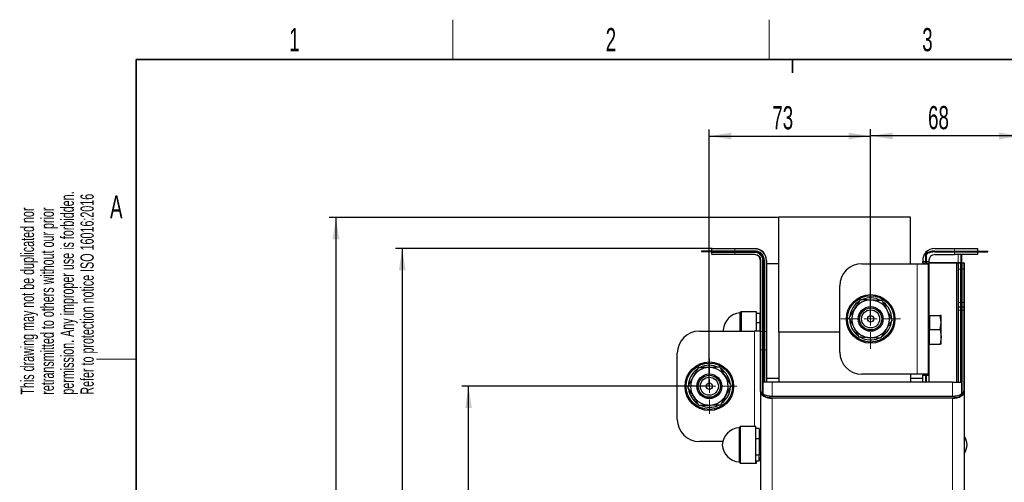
# Model space of a CAD drawing. Header units: millimetres. Extents: x 5 to 418, y 2 to 292.
# Tile 7 of 19: x 8 to 157, y 219 to 288. Entities that reach past the tile are written whole.
import ezdxf

# ---------------------------------------------------------------- set-up
doc = ezdxf.new("R2010")
doc.units = ezdxf.units.MM
doc.layers.add('SLD-0', color=7, linetype='Continuous')
doc.styles.add('SLDTEXTSTYLE0', font='TXT', dxfattribs={"width": 0.605})
doc.dimstyles.new('SLDDIMSTYLE0', dxfattribs={"dimtxt": 3.5, "dimasz": 3.302, "dimexe": 0, "dimexo": 0.0625, "dimgap": 0.875, "dimtad": 1, "dimlfac": 3, "dimrnd": 1e-09, "dimzin": 12, "dimdsep": 46, "dimtxsty": 'SLDTEXTSTYLE0', "dimsah": 1, "dimcen": 0.09, "dimadec": 0, "dimazin": 3, "dimtfac": 1, "dimtofl": 0, "dimtmove": 0, "dimatfit": 3, "dimfxl": 1, "dimfrac": 2, "dimtolj": 1, "dimtzin": 12, "dimarcsym": 0})

# ---------------------------------------------------------------- blocks, each defined once
blk = doc.blocks.new('SW_NOTE_0')
at = {"layer": 'SLD-0', "color": 0, "char_height": 2, "attachment_point": 1, "rotation": 90, "style": 'SLDTEXTSTYLE0'}
for s, insert in [('permission. Any improper use is forbidden.', (3.42, 0)), ('retransmitted to others without our prior', (0.42, 0)), ('Refer to protection notice ISO 16016:2016', (6.42, 0)), ('This drawing may not be duplicated nor', (-2.58, 0))]:
    blk.add_mtext(s, dxfattribs=dict(at, insert=insert))
blk = doc.blocks.new('_D_1')
at = {"layer": 'SLD-0', "color": 7}
for p, q in [((122.95, 258.67), (55.12, 258.67)), ((56.12, 258.67), (56.12, 145.17)), ((106.12, 145.17), (55.12, 145.17))]:
    blk.add_line(p, q, dxfattribs=at)
for points in [[(56.12, 258.67), (55.61, 255.37), (56.63, 255.37)], [(56.12, 145.17), (56.63, 148.47), (55.61, 148.47)]]:
    blk.add_solid(points, dxfattribs=at)
at = {"layer": 'SLD-0', "color": 7, "insert": (51.61, 195.91), "char_height": 3.5, "attachment_point": 1, "rotation": 90, "style": 'SLDTEXTSTYLE0'}
blk.add_mtext('340,5', dxfattribs=at)
blk = doc.blocks.new('_D_3')
at = {"layer": 'SLD-0', "color": 7}
for p, q in [((112.45, 233.17), (75.12, 233.17)), ((76.12, 145.17), (76.12, 233.17)), ((106.12, 145.17), (75.12, 145.17))]:
    blk.add_line(p, q, dxfattribs=at)
for points in [[(76.12, 233.17), (75.61, 229.87), (76.63, 229.87)], [(76.12, 145.17), (76.63, 148.47), (75.61, 148.47)]]:
    blk.add_solid(points, dxfattribs=at)
at = {"layer": 'SLD-0', "color": 7, "insert": (71.61, 185.16), "char_height": 3.5, "attachment_point": 1, "rotation": 90, "style": 'SLDTEXTSTYLE0'}
blk.add_mtext('264', dxfattribs=at)
blk = doc.blocks.new('_D_5')
at = {"layer": 'SLD-0', "color": 7}
for p, q in [((112.82, 253.97), (65.12, 253.97)), ((66.12, 253.97), (66.12, 145.17)), ((106.12, 145.17), (65.12, 145.17))]:
    blk.add_line(p, q, dxfattribs=at)
for points in [[(66.12, 253.97), (65.61, 250.67), (66.63, 250.67)], [(66.12, 145.17), (66.63, 148.47), (65.61, 148.47)]]:
    blk.add_solid(points, dxfattribs=at)
at = {"layer": 'SLD-0', "color": 7, "insert": (61.61, 193.56), "char_height": 3.5, "attachment_point": 1, "rotation": 90, "style": 'SLDTEXTSTYLE0'}
blk.add_mtext('326,4', dxfattribs=at)
blk = doc.blocks.new('_D_6')
at = {"layer": 'SLD-0', "color": 7}
for p, q in [((112.45, 233.17), (112.45, 271.93)), ((136.79, 243.34), (136.79, 271.93)), ((112.45, 270.93), (136.79, 270.93))]:
    blk.add_line(p, q, dxfattribs=at)
for points in [[(112.45, 270.93), (115.76, 270.43), (115.76, 271.44)], [(136.79, 270.93), (133.49, 271.44), (133.49, 270.43)]]:
    blk.add_solid(points, dxfattribs=at)
at = {"layer": 'SLD-0', "color": 7, "insert": (121.95, 275.45), "char_height": 3.5, "attachment_point": 1, "style": 'SLDTEXTSTYLE0'}
blk.add_mtext('73', dxfattribs=at)
blk = doc.blocks.new('_D_7')
at = {"layer": 'SLD-0', "color": 7}
for p, q in [((136.79, 247.84), (136.79, 271.96)), ((159.45, 156.84), (159.45, 271.96)), ((159.45, 270.96), (136.79, 270.96))]:
    blk.add_line(p, q, dxfattribs=at)
for points in [[(136.79, 270.96), (140.09, 270.45), (140.09, 271.47)], [(159.45, 270.96), (156.15, 271.47), (156.15, 270.45)]]:
    blk.add_solid(points, dxfattribs=at)
at = {"layer": 'SLD-0', "color": 7, "insert": (145.45, 275.47), "char_height": 3.5, "attachment_point": 1, "style": 'SLDTEXTSTYLE0'}
blk.add_mtext('68', dxfattribs=at)
blk = doc.blocks.new('SW_CENTERMARKSYMBOL_0')
at = {"layer": 'SLD-0', "color": 0, "lineweight": 18}
for p, q in [((0, 2), (0, 4.5)), ((-2, 0), (-4.5, 0)), ((0, 0), (-1, 0)), ((0, 0), (0, 1)), ((0, 0), (0, -1)), ((0, 0), (1, 0)), ((2, 0), (4.5, 0)), ((0, -2), (0, -4.5))]:
    blk.add_line(p, q, dxfattribs=at)
blk = doc.blocks.new('SW_CENTERMARKSYMBOL_2')
at = {"layer": 'SLD-0', "color": 0, "lineweight": 18}
for p, q in [((0, 2), (0, 4.17)), ((-2, 0), (-4.17, 0)), ((0, 0), (-1, 0)), ((0, 0), (0, 1)), ((0, 0), (0, -1)), ((0, 0), (1, 0)), ((2, 0), (4.17, 0)), ((0, -2), (0, -4.17))]:
    blk.add_line(p, q, dxfattribs=at)

msp = doc.modelspace()

# ---------------------------------------------------------------- linework, layer by layer
at = {"color": 7, "linetype": 'Continuous', "lineweight": 25}
for p, q in [((142.788, 258.673), (122.9547, 258.673)), ((122.9547, 247.4772), (122.9547, 258.673)), ((142.788, 251.673), (142.788, 258.673)), ((111.288, 253.573), (111.288, 253.4396)), ((116.288, 253.573), (111.288, 253.573)), ((116.288, 253.4396), (111.288, 253.4396)), ((112.8214, 253.6396), (112.8214, 253.9063)), ((112.8214, 253.1063), (112.8214, 253.373)), ((112.888, 253.973), (116.288, 253.973)), ((116.288, 253.0396), (112.888, 253.0396)), ((116.288, 253.973), (119.288, 253.973)), ((119.288, 253.573), (116.288, 253.573)), ((119.288, 253.4396), (116.288, 253.4396)), ((119.288, 253.0396), (116.288, 253.0396)), ((120.688, 253.3396), (120.6588, 253.3396)), ((120.688, 253.3043), (120.688, 253.3396)), ((145.0547, 253.3396), (145.0547, 251.8063)), ((145.0547, 253.3396), (145.188, 253.3396)), ((145.188, 253.3396), (145.188, 251.8063)), ((146.4547, 253.973), (149.4547, 253.973)), ((146.4547, 253.573), (149.4547, 253.573)), ((146.4547, 253.4396), (149.4547, 253.4396)), ((146.4547, 253.0396), (149.4547, 253.0396)), ((149.4547, 253.973), (152.9214, 253.973)), ((149.4547, 253.573), (154.4547, 253.573)), ((149.4547, 253.4396), (154.4547, 253.4396)), ((152.9214, 253.0396), (149.4547, 253.0396)), ((150.388, 253.0396), (150.388, 250.8396)), ((150.5214, 253.0396), (150.5214, 250.8396)), ((152.9214, 253.973), (152.9214, 253.573)), ((152.9214, 253.4396), (152.9214, 253.0396)), ((154.4547, 253.4396), (154.4547, 253.573)), ((120.1547, 241.4433), (120.1547, 252.173)), ((120.5547, 241.4433), (120.5547, 252.173)), ((120.688, 241.4433), (120.688, 252.173)), ((121.088, 252.173), (121.088, 241.4433)), ((122.9547, 251.673), (121.088, 251.673)), ((135.4547, 251.673), (143.788, 251.673)), ((143.788, 251.673), (145.4547, 251.673)), ((144.6547, 252.173), (144.6547, 252.0063)), ((144.6547, 251.8063), (144.6547, 252.0063)), ((144.6547, 251.8063), (145.0547, 251.8063)), ((144.6547, 251.8063), (144.6547, 251.673)), ((145.188, 251.8063), (145.588, 251.8063)), ((145.4547, 251.673), (145.4547, 235.0063)), ((145.4547, 251.673), (145.4547, 235.0063)), ((145.588, 252.173), (145.588, 252.0063)), ((145.588, 252.0063), (145.588, 251.8063)), ((145.588, 251.8063), (145.588, 234.873)), ((145.588, 251.8063), (149.7813, 251.8063)), ((149.7813, 251.8063), (150.0547, 251.8063)), ((149.988, 250.8396), (149.988, 251.7396)), ((150.0547, 251.8063), (150.3247, 251.8063)), ((150.588, 251.8063), (150.8547, 251.8063)), ((150.9214, 251.7396), (150.9214, 250.8396)), ((149.988, 245.8396), (149.988, 250.8396)), ((150.388, 250.8396), (150.388, 247.0063)), ((150.5214, 250.8396), (150.5214, 247.0063)), ((150.9214, 250.8396), (150.9214, 245.8396)), ((132.1214, 238.3396), (132.1214, 248.3396)), ((122.9547, 241.3396), (122.9547, 247.4772)), ((150.388, 247.0063), (150.388, 246.673)), ((150.388, 246.673), (150.5214, 246.673)), ((150.388, 246.673), (150.388, 246.0031)), ((150.5214, 247.0063), (150.5214, 246.673)), ((150.5214, 246.673), (150.5214, 246.0031)), ((149.988, 245.073), (149.988, 245.8396)), ((150.0547, 245.1396), (150.3247, 245.1396)), ((150.388, 246.0031), (150.388, 233.7837)), ((150.5214, 246.0031), (150.5214, 233.7977)), ((150.588, 245.1396), (150.8547, 245.1396)), ((150.9214, 245.8396), (150.9214, 245.073)), ((117.2297, 244.423), (117.063, 244.2563)), ((117.063, 244.2563), (117.063, 242.9646)), ((119.5797, 244.423), (117.2297, 244.423)), ((117.2297, 244.423), (117.2297, 241.5063)), ((119.5797, 241.5063), (119.5797, 244.423)), ((120.088, 244.1661), (119.5797, 244.1661)), ((120.088, 244.1661), (120.088, 242.7386)), ((120.1547, 243.6883), (120.088, 243.7268)), ((145.6547, 243.7268), (145.588, 243.6883)), ((145.6547, 243.8785), (147.2994, 243.8785)), ((145.6547, 243.8785), (145.6547, 241.7528)), ((147.4214, 242.8156), (147.2994, 243.8785)), ((147.4214, 243.8396), (147.421, 243.8407)), ((147.4214, 242.8156), (147.4214, 243.8385)), ((149.988, 244.6174), (149.988, 245.073)), ((149.988, 233.7837), (149.988, 244.6174)), ((150.9214, 245.073), (150.9214, 244.6174)), ((150.9214, 244.6174), (150.9214, 232.3789)), ((117.063, 242.9646), (117.063, 241.5063)), ((120.088, 242.7386), (119.5797, 242.7386)), ((120.088, 242.7386), (120.088, 241.5063)), ((147.2994, 241.7528), (147.4214, 242.8156)), ((147.4214, 240.6501), (147.4214, 242.8156)), ((110.9547, 241.5063), (119.288, 241.5063)), ((114.5464, 241.673), (114.561, 241.5063)), ((120.1547, 241.5063), (119.288, 241.5063)), ((120.1547, 238.6142), (120.1547, 241.4433)), ((120.5547, 239.9999), (120.5547, 241.4433)), ((120.688, 239.9999), (120.688, 241.4433)), ((121.088, 241.4433), (121.088, 238.6142)), ((132.1214, 241.3396), (122.9547, 241.3396)), ((122.9547, 241.3396), (122.9547, 233.7837)), ((145.6547, 241.7528), (147.2994, 241.7528)), ((145.6547, 239.5473), (145.6547, 241.7528)), ((147.2994, 241.7528), (147.4214, 240.6501)), ((147.4214, 240.6501), (147.2994, 239.5473)), ((147.4214, 239.5074), (147.4214, 240.6501)), ((120.5547, 233.7977), (120.5547, 239.9999)), ((120.688, 233.7837), (120.688, 239.9999)), ((145.588, 239.6576), (145.6547, 239.6192)), ((145.6547, 239.5473), (147.2994, 239.5473)), ((147.4149, 239.5052), (147.4214, 239.5074)), ((147.421, 239.5052), (147.4214, 239.5063)), ((107.6214, 228.173), (107.6214, 238.173)), ((120.1547, 232.3789), (120.1547, 238.6142)), ((121.088, 238.6142), (121.088, 233.7837)), ((143.788, 235.0063), (135.4547, 235.0063)), ((142.788, 235.0063), (142.788, 233.7837)), ((145.4547, 235.0063), (143.788, 235.0063)), ((144.6547, 235.0063), (144.6547, 234.873)), ((144.6547, 234.873), (145.0547, 234.873)), ((144.6547, 233.7837), (144.6547, 234.873)), ((145.0547, 234.873), (145.0547, 233.7837)), ((145.188, 234.873), (145.588, 234.873)), ((145.188, 234.873), (145.188, 233.7837)), ((145.588, 234.873), (145.588, 233.7837)), ((120.5547, 232.1041), (120.5547, 233.7977)), ((120.5595, 233.7837), (120.571, 233.7837)), ((121.9547, 233.7837), (120.571, 233.7837)), ((122.9547, 234.3396), (121.088, 234.3396)), ((149.1214, 233.7837), (121.9547, 233.7837)), ((144.6547, 234.3396), (142.788, 234.3396)), ((149.1214, 233.7837), (150.505, 233.7837)), ((150.505, 233.7837), (150.5166, 233.7837)), ((150.5214, 233.7977), (150.5214, 232.1041)), ((120.1547, 232.3789), (120.1547, 214.6063)), ((150.9214, 232.3789), (150.9214, 214.6063)), ((117.0964, 227.0896), (116.9297, 226.923)), ((116.9297, 226.923), (116.9297, 226.0002)), ((116.9297, 226.0002), (116.9297, 221.7563)), ((119.4464, 227.0896), (117.0964, 227.0896)), ((117.0964, 227.0896), (117.0964, 221.5896)), ((119.4464, 221.5896), (119.4464, 227.0896)), ((119.9547, 226.8083), (119.4464, 226.8083)), ((119.9547, 226.8083), (119.9547, 225.2222)), ((120.1547, 226.278), (119.9547, 226.3934)), ((114.4882, 224.8396), (110.9547, 224.8396)), ((119.9547, 225.2222), (119.4464, 225.2222)), ((119.9547, 225.2222), (119.9547, 222.7535)), ((116.9297, 221.7563), (117.0964, 221.5896)), ((117.0964, 221.5896), (119.4464, 221.5896)), ((119.9547, 222.7535), (119.4464, 222.7535)), ((119.9547, 221.871), (119.4464, 221.871)), ((119.4464, 221.5896), (119.5797, 221.5896)), ((119.5797, 221.5896), (119.5797, 221.871)), ((119.9547, 221.871), (119.9547, 222.7535)), ((119.9547, 222.2858), (120.1547, 222.4013)), ((120.088, 222.0042), (119.9547, 222.0042)), ((120.088, 222.0042), (120.088, 222.3628)), ((120.088, 222.2858), (120.1547, 222.3243))]:
    msp.add_line(p, q, dxfattribs=at)
at = {"color": 7, "linetype": 'Continuous', "lineweight": 18}
for p, q in [((116.288, 253.9063), (112.8214, 253.9063)), ((112.8214, 253.6396), (116.288, 253.6396)), ((116.288, 253.373), (112.8214, 253.373)), ((112.8214, 253.1063), (116.288, 253.1063)), ((116.288, 253.9063), (116.288, 253.973)), ((119.288, 253.9063), (116.288, 253.9063)), ((116.288, 253.9063), (116.288, 253.6396)), ((116.288, 253.573), (116.288, 253.6396)), ((116.288, 253.6396), (119.288, 253.6396)), ((116.288, 253.573), (116.288, 253.4396)), ((116.288, 253.373), (116.288, 253.4396)), ((119.288, 253.373), (116.288, 253.373)), ((116.288, 253.373), (116.288, 253.1063)), ((116.288, 253.0396), (116.288, 253.1063)), ((116.288, 253.1063), (119.288, 253.1063)), ((119.288, 253.9063), (119.288, 253.973)), ((119.288, 253.573), (119.288, 253.6396)), ((119.288, 253.373), (119.288, 253.4396)), ((119.288, 253.0396), (119.288, 253.1063)), ((149.4547, 253.573), (149.4547, 253.973)), ((149.4547, 253.4396), (149.4547, 253.573)), ((149.4547, 253.0396), (149.4547, 253.4396)), ((150.017, 251.8696), (150.017, 253.0396)), ((120.1547, 252.173), (120.2214, 252.173)), ((120.2214, 252.173), (120.2214, 241.4433)), ((120.488, 252.173), (120.5547, 252.173)), ((120.488, 241.4433), (120.488, 252.173)), ((120.688, 252.173), (120.7547, 252.173)), ((120.7547, 252.173), (120.7547, 241.4433)), ((121.0214, 241.4433), (121.0214, 252.173)), ((121.0214, 252.173), (121.088, 252.173)), ((143.788, 235.0063), (143.788, 251.673)), ((144.6547, 252.0063), (145.0547, 252.0063)), ((145.188, 252.0063), (145.588, 252.0063)), ((145.588, 251.8696), (150.017, 251.8696)), ((149.7342, 251.7396), (145.588, 251.7396)), ((149.988, 251.7396), (149.7342, 251.7396)), ((149.7342, 233.7837), (149.7342, 251.7396)), ((150.017, 251.8696), (150.388, 251.8696)), ((150.0547, 251.8063), (150.0547, 250.8396)), ((150.3247, 250.8396), (150.3247, 251.8063)), ((150.588, 251.8063), (150.588, 250.8396)), ((150.8547, 250.8396), (150.8547, 251.8063)), ((150.0547, 250.8396), (149.988, 250.8396)), ((150.0547, 250.8396), (150.0547, 245.8396)), ((150.3247, 250.8396), (150.0547, 250.8396)), ((150.388, 250.8396), (150.3247, 250.8396)), ((150.3247, 245.8396), (150.3247, 250.8396)), ((150.388, 250.8396), (150.5214, 250.8396)), ((150.588, 250.8396), (150.5214, 250.8396)), ((150.588, 250.8396), (150.588, 245.8396)), ((150.8547, 250.8396), (150.588, 250.8396)), ((150.9214, 250.8396), (150.8547, 250.8396)), ((150.8547, 245.8396), (150.8547, 250.8396)), ((150.388, 247.0063), (150.5214, 247.0063)), ((150.0547, 245.8396), (149.988, 245.8396)), ((150.0547, 245.8396), (150.0547, 245.1396)), ((150.0547, 245.8396), (150.3247, 245.8396)), ((150.0547, 245.1396), (150.0547, 244.6752)), ((150.3247, 245.1396), (150.3247, 245.8396)), ((150.388, 245.8396), (150.3247, 245.8396)), ((150.3247, 244.6752), (150.3247, 245.1396)), ((150.388, 246.0031), (150.5214, 246.0031)), ((150.588, 245.8396), (150.5214, 245.8396)), ((150.588, 245.8396), (150.588, 245.1396)), ((150.588, 245.8396), (150.8547, 245.8396)), ((150.588, 245.1396), (150.588, 244.6752)), ((150.8547, 245.1396), (150.8547, 245.8396)), ((150.9214, 245.8396), (150.8547, 245.8396)), ((150.8547, 244.6752), (150.8547, 245.1396)), ((150.0547, 244.6752), (150.0547, 233.7837)), ((150.3247, 244.6752), (150.0547, 244.6752)), ((150.3247, 233.7837), (150.3247, 244.6752)), ((150.588, 244.6752), (150.588, 232.1023)), ((150.8547, 244.6752), (150.588, 244.6752)), ((150.8547, 232.4366), (150.8547, 244.6752)), ((119.288, 241.5063), (119.288, 227.0896)), ((120.1547, 241.4433), (120.2214, 241.4433)), ((120.2214, 241.4433), (120.2214, 238.672)), ((120.2214, 241.4433), (120.488, 241.4433)), ((120.488, 238.672), (120.488, 241.4433)), ((120.488, 241.4433), (120.5547, 241.4433)), ((120.688, 241.4433), (120.5547, 241.4433)), ((120.688, 241.4433), (120.7547, 241.4433)), ((120.7547, 241.4433), (120.7547, 238.672)), ((120.7547, 241.4433), (121.0214, 241.4433)), ((121.0214, 238.672), (121.0214, 241.4433)), ((121.0214, 241.4433), (121.088, 241.4433)), ((120.688, 239.9999), (120.5547, 239.9999)), ((120.2214, 238.672), (120.2214, 232.4366)), ((120.488, 238.672), (120.2214, 238.672)), ((120.488, 232.1023), (120.488, 238.672)), ((121.0214, 238.672), (120.7547, 238.672)), ((120.7547, 238.672), (120.7547, 233.7837)), ((121.0214, 233.7837), (121.0214, 238.672)), ((120.571, 233.7837), (120.571, 232.1041)), ((121.9547, 231.6841), (121.9547, 233.7837)), ((149.1214, 231.6841), (149.1214, 233.7837)), ((150.505, 232.1041), (150.505, 233.7837)), ((120.571, 232.1041), (120.5547, 232.1041)), ((150.5214, 232.1041), (150.505, 232.1041)), ((121.9547, 231.6293), (121.9547, 231.6841)), ((121.9547, 231.6841), (149.1214, 231.6841)), ((149.1214, 231.6293), (121.9547, 231.6293)), ((121.9547, 231.3781), (121.9547, 231.4358)), ((121.9547, 231.4358), (149.1214, 231.4358)), ((121.9547, 231.3781), (121.9547, 214.6063)), ((149.1214, 231.3781), (121.9547, 231.3781)), ((149.1214, 231.6293), (149.1214, 231.6841)), ((149.1214, 231.3781), (149.1214, 231.4358)), ((149.1214, 231.3781), (149.1214, 214.6063))]:
    msp.add_line(p, q, dxfattribs=at)
at = {"color": 7, "linetype": 'Continuous', "lineweight": 25, "flags": 128}
msp.add_lwpolyline([(145.2548, 253.3227), (145.212, 253.3002), (145.188, 253.2838)], dxfattribs=at)
at = {"color": 7, "linetype": 'Continuous', "lineweight": 25}
for centre, radius in [((136.788, 243.3396), 3.6667), ((136.788, 243.3396), 3.5), ((136.788, 243.3396), 1.8648), ((136.788, 243.3396), 1.6667), ((136.788, 243.3396), 1.36), ((136.788, 243.3396), 0.4846), ((112.4547, 233.173), 3.6667), ((112.4547, 233.173), 3.5), ((112.4547, 233.173), 1.8648), ((112.4547, 233.173), 1.6667), ((112.4547, 233.173), 1.36), ((112.4547, 233.173), 0.4846)]:
    msp.add_circle(centre, radius, dxfattribs=at)
for centre, radius, start, end in [((112.7547, 253.6396), 0.0667, 270, 0), ((112.7547, 253.373), 0.0667, 0, 90), ((112.888, 253.9063), 0.0667, 90, 180), ((112.888, 253.1063), 0.0667, 180, 270), ((119.288, 252.173), 1.8, 0, 90), ((119.288, 252.173), 1.4, 0, 90), ((119.288, 252.173), 1.2667, 0, 90), ((119.288, 252.173), 0.8667, 0, 90), ((146.4547, 252.173), 1.8, 141.057559, 180), ((146.4547, 252.173), 1.8, 90, 139.597875), ((145.5214, 252.9282), 0.3333, 111.603671, 180), ((146.4547, 250.5713), 3.0016, 90, 113.562902), ((146.4547, 250.5713), 2.8683, 90, 111.603671), ((146.4547, 252.173), 0.8667, 90, 180), ((152.9847, 253.6363), 0.0633, 180, 270), ((152.988, 253.373), 0.0667, 90, 180), ((135.4547, 248.3396), 3.3333, 90, 180), ((150.0547, 251.7396), 0.0667, 90, 180), ((150.3247, 251.8696), 0.0633, 270, 0), ((150.588, 251.873), 0.0667, 180, 270), ((150.8547, 251.7396), 0.0667, 0, 90), ((136.788, 243.3396), 3.1667, 123.113473, 172.842385), ((136.788, 243.3396), 2.8333, 87.495283, 147.495283), ((136.788, 243.3396), 3.1667, 62.187486, 113.071482), ((136.788, 243.3396), 2.8333, 27.495283, 87.495283), ((136.788, 243.3396), 3.1667, 360, 51.99943), ((150.0547, 245.073), 0.0667, 90, 180), ((150.3247, 245.203), 0.0633, 270, 0), ((150.588, 245.2063), 0.0667, 180, 270), ((150.8547, 245.073), 0.0667, 0, 90), ((117.2919, 241.5158), 2.75, 94.773376, 176.724467), ((136.788, 243.3396), 2.8333, 147.495283, 207.495283), ((136.788, 243.3396), 2.8333, 327.495283, 27.495283), ((136.788, 243.3396), 3.1667, 182.885846, 231.77642), ((136.788, 243.3396), 3.1667, 302.627468, 353.87134), ((110.9547, 238.173), 3.3333, 90, 180), ((136.788, 243.3396), 2.8333, 207.495283, 267.495283), ((136.788, 243.3396), 2.8333, 267.495283, 327.495283), ((136.788, 243.3396), 3.1667, 241.316518, 292.327994), ((135.4547, 238.3396), 3.3333, 180, 270), ((112.4547, 233.173), 3.1667, 65.24589, 116.27635), ((112.4547, 233.173), 3.1667, 126.5741, 177.551983), ((112.4547, 233.173), 2.8333, 91.478933, 151.478933), ((112.4547, 233.173), 2.8333, 31.478933, 91.478933), ((112.4547, 233.173), 3.1667, 6.909692, 55.762386), ((112.4547, 233.173), 2.8333, 151.478933, 211.478933), ((112.4547, 233.173), 2.8333, 331.478933, 31.478933), ((112.4547, 233.173), 3.1667, 187.196892, 236.176846), ((112.4547, 233.173), 2.8333, 271.478933, 331.478933), ((112.4547, 233.173), 3.1667, 305.806505, 0), ((112.4547, 233.173), 2.8333, 211.478933, 271.478933), ((112.4547, 233.173), 3.1667, 246.29431, 295.828968), ((110.9547, 228.173), 3.3333, 180, 270), ((117.1585, 224.1825), 2.75, 94.773376, 176.724467), ((117.1585, 224.4968), 2.75, 183.275533, 265.226624), ((148.5842, 224.1825), 2.75, 3.275533, 31.801221), ((148.5842, 224.4968), 2.75, 328.198779, 356.724467)]:
    msp.add_arc(centre, radius, start, end, dxfattribs=at)
at = {"color": 7, "linetype": 'Continuous', "lineweight": 18}
for centre, radius, start, end in [((119.288, 252.173), 1.7333, 0, 90), ((119.288, 252.173), 1.4667, 0, 90), ((119.288, 252.173), 1.2, 0, 90), ((119.288, 252.173), 0.9333, 0, 90), ((149.7931, 251.748), 0.0595, 101.421754, 188.049467), ((149.9611, 251.8617), 0.0565, 281.421754, 8.049467), ((150.0505, 244.6126), 0.0627, 86.188739, 175.59805), ((150.3287, 244.7346), 0.0596, 266.188739, 355.59805), ((150.5839, 244.7377), 0.0627, 184.40195, 273.811261), ((150.8589, 244.6126), 0.0627, 4.40195, 93.811261), ((120.2172, 238.6094), 0.0627, 86.188739, 175.59805), ((120.4922, 238.7345), 0.0627, 266.188739, 355.59805), ((120.7505, 238.7345), 0.0627, 184.40195, 273.811261), ((121.0255, 238.6094), 0.0627, 4.40195, 93.811261), ((120.2172, 232.374), 0.0627, 86.188739, 175.59805), ((120.481, 232.0794), 0.0846, 293.890296, 344.560843), ((150.5951, 232.0794), 0.0846, 195.439157, 246.109704), ((150.8589, 232.374), 0.0627, 4.40195, 93.811261)]:
    msp.add_arc(centre, radius, start, end, dxfattribs=at)
at = {"color": 7, "linetype": 'Continuous', "lineweight": 25}
for centre, major_axis, ratio, start_param, end_param in [((120.618, 233.7977), (0.0633, 0), 0.57735027, 3.14159265, 3.53223229), ((150.458, 233.7977), (0.0633, 0), 0.57735027, 5.89254567, 6.28318531), ((121.9547, 232.3789), (1.8, 0), 0.55596693, 3.14159265, 4.71238898), ((121.9547, 232.4366), (1.7333, 0), 0.57735027, 3.14159265, 4.71238898), ((149.1214, 232.4366), (1.7333, 0), 0.57735027, 4.71238898, 6.28318531), ((149.1214, 232.3789), (1.8, 0), 0.55596693, 4.71238898, 6.28318531)]:
    msp.add_ellipse(centre, major_axis=major_axis, ratio=ratio, start_param=start_param, end_param=end_param, dxfattribs=at)
at = {"color": 7, "linetype": 'Continuous', "lineweight": 18}
for centre, major_axis, ratio, start_param, end_param in [((121.9547, 232.742), (1.9274, 0), 0.57735027, 3.86906311, 4.71238898), ((121.9547, 232.7969), (1.864, 0), 0.59696659, 3.86906311, 4.71238898), ((149.1214, 232.7969), (1.864, 0), 0.59696659, 4.71238898, 5.55571486), ((149.1214, 232.742), (1.9274, 0), 0.57735027, 4.71238898, 5.55571486)]:
    msp.add_ellipse(centre, major_axis=major_axis, ratio=ratio, start_param=start_param, end_param=end_param, dxfattribs=at)
at = {"color": 7, "linetype": 'Continuous', "lineweight": 25}
for points, knots in [([(134.3985, 244.8622), (134.4194, 244.8949), (134.5772, 245.1425), (134.8747, 245.6094), (135.1425, 246.0297), (135.2776, 246.2417)], [0, 0, 0, 0, 0.07008803, 0.5307834, 1, 1, 1, 1]), ([(136.9119, 246.1702), (136.4856, 246.1889), (135.9322, 246.2131), (135.3999, 246.2364), (135.2776, 246.2417)], [0, 0, 0, 0, 0.77029176, 1, 1, 1, 1]), ([(138.5461, 246.0988), (138.1401, 246.1165), (137.6013, 246.1401), (137.0482, 246.1643), (136.9119, 246.1702)], [0, 0, 0, 0, 0.75342057, 1, 1, 1, 1]), ([(139.3013, 244.6477), (139.2834, 244.6821), (139.1479, 244.9426), (138.8923, 245.4337), (138.6622, 245.8757), (138.5461, 246.0988)], [0, 0, 0, 0, 0.07008803, 0.5307834, 1, 1, 1, 1]), ([(133.5195, 243.4826), (133.6623, 243.7066), (133.9504, 244.1589), (134.2483, 244.6263), (134.3985, 244.8622)], [0, 0, 0, 0, 0.49545796, 1, 1, 1, 1]), ([(140.0566, 243.1966), (139.9339, 243.4323), (139.6864, 243.9079), (139.4304, 244.3996), (139.3013, 244.6477)], [0, 0, 0, 0, 0.49545796, 1, 1, 1, 1]), ([(147.4214, 243.8385), (147.4077, 243.8486), (147.3896, 243.862), (147.3171, 243.8752), (147.2994, 243.8785)], [0, 0, 0, 0, 0.75467667, 1, 1, 1, 1]), ([(133.5195, 243.4826), (133.6422, 243.2469), (133.8897, 242.7713), (134.1456, 242.2796), (134.2747, 242.0315)], [0, 0, 0, 0, 0.49545796, 1, 1, 1, 1]), ([(140.0566, 243.1966), (139.9138, 242.9726), (139.6257, 242.5204), (139.3278, 242.0529), (139.1775, 241.8171)], [0, 0, 0, 0, 0.49545796, 1, 1, 1, 1]), ([(134.2747, 242.0315), (134.2926, 241.9971), (134.4282, 241.7367), (134.6838, 241.2456), (134.9139, 240.8035), (135.0299, 240.5805)], [0, 0, 0, 0, 0.07008803, 0.5307834, 1, 1, 1, 1]), ([(139.1775, 241.8171), (139.1567, 241.7844), (138.9989, 241.5367), (138.7014, 241.0698), (138.4336, 240.6496), (138.2985, 240.4375)], [0, 0, 0, 0, 0.07008803, 0.5307834, 1, 1, 1, 1]), ([(136.6642, 240.509), (136.238, 240.5276), (135.6846, 240.5518), (135.1522, 240.5751), (135.0299, 240.5805)], [0, 0, 0, 0, 0.77029176, 1, 1, 1, 1]), ([(138.2985, 240.4375), (137.8925, 240.4553), (137.3536, 240.4788), (136.8006, 240.503), (136.6642, 240.509)], [0, 0, 0, 0, 0.75342057, 1, 1, 1, 1]), ([(147.4214, 239.5074), (147.4077, 239.5175), (147.3896, 239.5309), (147.3171, 239.5441), (147.2994, 239.5473)], [0, 0, 0, 0, 0.75467667, 1, 1, 1, 1]), ([(110.7463, 235.9631), (110.5523, 235.6061), (110.2947, 235.1322), (110.0304, 234.6458), (109.9652, 234.5258)], [0, 0, 0, 0, 0.75342057, 1, 1, 1, 1]), ([(112.3816, 236.0053), (112.3428, 236.0043), (112.0493, 235.9968), (111.4958, 235.9825), (110.9977, 235.9696), (110.7463, 235.9631)], [0, 0, 0, 0, 0.07008803, 0.5307834, 1, 1, 1, 1]), ([(114.0169, 236.0476), (113.7513, 236.0407), (113.2153, 236.0269), (112.6611, 236.0126), (112.3816, 236.0053)], [0, 0, 0, 0, 0.49545796, 1, 1, 1, 1]), ([(114.0169, 236.0476), (114.1556, 235.821), (114.4356, 235.3637), (114.725, 234.891), (114.8711, 234.6525)], [0, 0, 0, 0, 0.495457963, 1, 1, 1, 1]), ([(109.9652, 234.5258), (109.7615, 234.1509), (109.497, 233.6643), (109.2426, 233.1961), (109.1841, 233.0885)], [0, 0, 0, 0, 0.77029176, 1, 1, 1, 1]), ([(114.8711, 234.6525), (114.8913, 234.6194), (115.0446, 234.369), (115.3337, 233.8968), (115.594, 233.4718), (115.7253, 233.2574)], [0, 0, 0, 0, 0.07008803, 0.5307834, 1, 1, 1, 1]), ([(115.7253, 233.2574), (115.5312, 232.9003), (115.2737, 232.4264), (115.0094, 231.94), (114.9442, 231.8201)], [0, 0, 0, 0, 0.75342057, 1, 1, 1, 1]), ([(110.0383, 231.6934), (110.0181, 231.7265), (109.8648, 231.9769), (109.5757, 232.4491), (109.3154, 232.8741), (109.1841, 233.0885)], [0, 0, 0, 0, 0.07008803, 0.5307834, 1, 1, 1, 1]), ([(114.9442, 231.8201), (114.7405, 231.4452), (114.476, 230.9585), (114.2216, 230.4903), (114.1631, 230.3828)], [0, 0, 0, 0, 0.77029176, 1, 1, 1, 1]), ([(110.8925, 230.2983), (110.7538, 230.5249), (110.4738, 230.9822), (110.1844, 231.4549), (110.0383, 231.6934)], [0, 0, 0, 0, 0.49545796, 1, 1, 1, 1]), ([(110.8925, 230.2983), (111.1581, 230.3052), (111.6941, 230.319), (112.2483, 230.3333), (112.5278, 230.3406)], [0, 0, 0, 0, 0.49545796, 1, 1, 1, 1]), ([(112.5278, 230.3406), (112.5666, 230.3416), (112.8601, 230.3491), (113.4136, 230.3634), (113.9117, 230.3763), (114.1631, 230.3828)], [0, 0, 0, 0, 0.07008803, 0.5307834, 1, 1, 1, 1])]:
    msp.add_open_spline(points, degree=3, knots=knots, dxfattribs=at)
at = {"color": 7, "linetype": 'Continuous', "lineweight": 18}
for points, knots in [([(120.488, 232.1023), (120.4918, 232.0967), (120.5017, 232.082), (120.5169, 232.0665), (120.5322, 232.0606), (120.5413, 232.0632), (120.5462, 232.0679), (120.5495, 232.0732), (120.5519, 232.0795), (120.5543, 232.0904), (120.5545, 232.0984), (120.5547, 232.1041)], [0, 0, 0, 0, 0.19362091, 0.50796227, 0.668853, 0.75098777, 0.79521033, 0.82509846, 0.86896836, 0.90639525, 1, 1, 1, 1]), ([(120.5152, 232.0021), (120.5081, 232.0076), (120.4937, 232.0189), (120.4888, 232.0403), (120.4889, 232.0646), (120.4883, 232.0854), (120.4881, 232.0986), (120.488, 232.1019), (120.488, 232.1023)], [0, 0, 0, 0, 0.1891635, 0.38658372, 0.6141057, 0.90255589, 0.98957817, 1, 1, 1, 1]), ([(120.488, 232.1023), (120.4883, 232.1019), (120.4887, 232.1012), (120.4908, 232.0979), (120.4992, 232.0853), (120.5113, 232.0708), (120.5271, 232.0613), (120.5381, 232.0597), (120.547, 232.0662), (120.5519, 232.0624), (120.5586, 232.0589), (120.5625, 232.0569)], [0, 0, 0, 0, 0.01244471, 0.02493771, 0.11116848, 0.44614894, 0.58563381, 0.73484041, 0.81309137, 0.89303193, 1, 1, 1, 1]), ([(120.571, 232.1041), (120.5706, 232.0945), (120.5699, 232.0778), (120.5647, 232.0632), (120.5625, 232.0569)], [0, 0, 0, 0, 0.57462697, 1, 1, 1, 1]), ([(150.5135, 232.0569), (150.5113, 232.0632), (150.5061, 232.0778), (150.5054, 232.0945), (150.505, 232.1041)], [0, 0, 0, 0, 0.425373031, 1, 1, 1, 1]), ([(150.588, 232.1023), (150.5878, 232.1019), (150.586, 232.0991), (150.578, 232.087), (150.5644, 232.0696), (150.5413, 232.0571), (150.5277, 232.0663), (150.5173, 232.0594), (150.5135, 232.0569)], [0, 0, 0, 0, 0.01248357, 0.09386811, 0.41573522, 0.69089065, 0.88706549, 1, 1, 1, 1]), ([(150.5214, 232.1041), (150.5215, 232.0984), (150.5218, 232.0898), (150.5243, 232.079), (150.5271, 232.0721), (150.5303, 232.0674), (150.5352, 232.0631), (150.5439, 232.0606), (150.5592, 232.0665), (150.5744, 232.082), (150.5843, 232.0967), (150.588, 232.1023)], [0, 0, 0, 0, 0.09360427, 0.13948272, 0.17492442, 0.21694988, 0.24901605, 0.33115041, 0.49204032, 0.80638008, 1, 1, 1, 1]), ([(150.588, 232.1023), (150.588, 232.1019), (150.588, 232.0991), (150.5878, 232.0868), (150.5872, 232.0665), (150.5873, 232.042), (150.583, 232.0196), (150.5682, 232.0079), (150.5608, 232.0021)], [0, 0, 0, 0, 0.01042279, 0.082068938, 0.359168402, 0.602511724, 0.80110412, 1, 1, 1, 1])]:
    msp.add_open_spline(points, degree=3, knots=knots, dxfattribs=at)
at = {"layer": 'SLD-0', "lineweight": 18}
for p, q in [((73.75, 282.5), (73.75, 288.5)), ((121.5, 282.5), (121.5, 288.5)), ((20, 237.25), (26, 237.25))]:
    msp.add_line(p, q, dxfattribs=at)
at = {"layer": 'SLD-0', "lineweight": 35}
for p, q in [((408, 282.5), (26, 282.5)), ((26, 282.5), (26, 12))]:
    msp.add_line(p, q, dxfattribs=at)
at = {"layer": 'SLD-0'}
for p, q in [((125, 280.5), (125, 282.5)), ((125, 282.5), (125, 280.5))]:
    msp.add_line(p, q, dxfattribs=at)

# ---------------------------------------------------------------- block references
msp.add_blockref('SW_NOTE_0', (11.1564, 231.9088), dxfattribs=at)
at = {"layer": 'SLD-0', "color": 7, "lineweight": 18}
for name, p in [('SW_CENTERMARKSYMBOL_0', (136.788, 243.3396)), ('SW_CENTERMARKSYMBOL_2', (112.4547, 233.173))]:
    msp.add_blockref(name, p, dxfattribs=at)

# ---------------------------------------------------------------- texts
at = {"layer": 'SLD-0', "char_height": 3.5, "attachment_point": 2, "style": 'SLDTEXTSTYLE0'}
for s, insert in [('1', (49.8527, 287.243)), ('2', (97.6027, 287.243)), ('3', (145.3527, 287.243)), ('A', (22.9816, 262.0011))]:
    msp.add_mtext(s, dxfattribs=dict(at, insert=insert))

# ---------------------------------------------------------------- dimensions: what is measured, and where the dimension line sits
at = {"layer": 'SLD-0', "color": 7}
for base, p1, p2, picture, middle in [((136.788, 270.9348), (112.4547, 233.173), (136.788, 243.3396), '_D_6', (124.6214, 270.9348)), ((136.788, 270.9611), (159.4547, 156.8396), (136.788, 247.8396), '_D_7', (148.1214, 270.9611))]:
    dim = msp.add_linear_dim(base=base, p1=p1, p2=p2, dimstyle='SLDDIMSTYLE0', dxfattribs=at)
    dim.commit()
    dim.dimension.update_dxf_attribs({"geometry": picture, "text_midpoint": middle, "dimtype": 160})
for base, p1, p2, picture, middle in [((56.1214, 145.173), (122.9547, 258.673), (106.1214, 145.173), '_D_1', (56.1214, 201.923)), ((66.1214, 145.173), (112.8214, 253.973), (106.1214, 145.173), '_D_5', (66.1214, 199.573)), ((76.1214, 233.173), (106.1214, 145.173), (112.4547, 233.173), '_D_3', (76.1214, 189.173))]:
    dim = msp.add_linear_dim(base=base, p1=p1, p2=p2, angle=90, dimstyle='SLDDIMSTYLE0', dxfattribs=at)
    dim.commit()
    dim.dimension.update_dxf_attribs({"geometry": picture, "text_midpoint": middle, "dimtype": 160})

doc.saveas('drawing.dxf')
